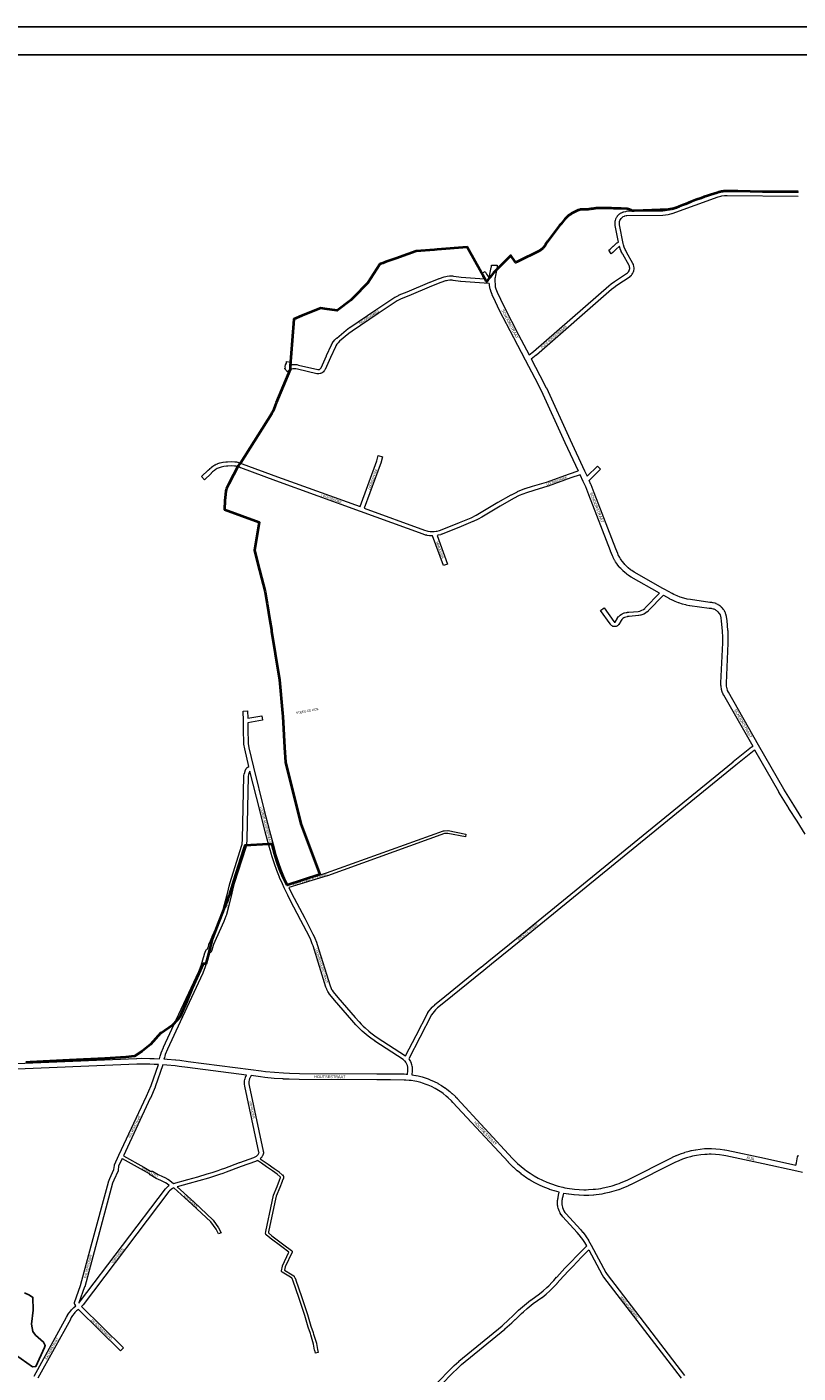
# Model space of a CAD drawing. Header units: metres. Extents: x 123817 to 142006, y 393105 to 406084.
# Tile 131 of 138: x 134301 to 136967, y 401430 to 406084. Entities that reach past the tile are written whole.
import ezdxf
from ezdxf.enums import TextEntityAlignment as Align

# ---------------------------------------------------------------- set-up
doc = ezdxf.new("R2010")
doc.units = ezdxf.units.M
doc.header["$MEASUREMENT"] = 0
doc.styles.add('Style-Arial', font='arial.ttf')

msp = doc.modelspace()

# ---------------------------------------------------------------- linework, layer by layer
at = {"flags": 128}
for points in [[(123817.1, 393105.4), (142006.1, 393105.4), (142006.1, 406084), (123817.1, 406084)], [(123917.1, 393205.4), (141906.1, 393205.4), (141906.1, 405987.2), (123917.1, 405987.2)]]:
    msp.add_lwpolyline(points, close=True, dxfattribs=at)
at = {"color": 7, "linetype": 'Continuous', "lineweight": 40, "flags": 128}
msp.add_lwpolyline([(136966.7, 405513.5), (136964.7, 405513.5), (136947.3, 405513.9), (136906.6, 405513.8), (136885.8, 405513.8), (136865, 405514), (136844.2, 405514.3), (136758, 405515.8), (136738.8, 405516.2), (136717.7, 405516.2), (136716.1, 405516.2), (136714.4, 405516.1), (136712.8, 405516), (136711.1, 405515.9), (136709.5, 405515.8), (136707.8, 405515.6), (136706.2, 405515.4), (136704.6, 405515.2), (136702.9, 405515), (136701.3, 405514.7), (136699.7, 405514.4), (136698.1, 405514.1), (136696.5, 405513.7), (136694.9, 405513.3), (136693.3, 405512.9), (136691.7, 405512.5), (136690.1, 405512), (136688.5, 405511.5), (136686.9, 405511), (136675.7, 405507.4), (136664.4, 405503.8), (136653.2, 405500), (136642.3, 405496.2), (136631.5, 405492.4), (136613.4, 405485.8), (136595.5, 405478.9), (136577.7, 405471.8), (136566.8, 405467.4), (136555.9, 405463.1), (136544.9, 405458.9), (136543.5, 405458.4), (136542.2, 405457.9), (136540.8, 405457.4), (136539.4, 405457), (136538, 405456.5), (136536.6, 405456.1), (136535.1, 405455.7), (136533.7, 405455.4), (136532.3, 405455.1), (136530.9, 405454.7), (136529.4, 405454.5), (136528, 405454.2), (136526.5, 405454), (136525.1, 405453.8), (136523.6, 405453.6), (136522.2, 405453.4), (136520.7, 405453.3), (136519.2, 405453.2), (136517.8, 405453.1), (136461.6, 405450.4), (136400.6, 405447.8), (136399.5, 405447.8), (136398.7, 405447.8), (136398, 405447.9), (136396.9, 405448), (136396.2, 405448.1), (136395.5, 405448.2), (136394.4, 405448.5), (136393.4, 405448.8), (136392.3, 405449.2), (136391.3, 405449.6), (136390.3, 405450), (136389.7, 405450.4), (136389.1, 405450.7), (136387.8, 405451.4), (136386.5, 405451.9), (136385.9, 405452.2), (136384.5, 405452.7), (136383.9, 405452.9), (136382.5, 405453.4), (136381.9, 405453.6), (136380.6, 405453.9), (136379.9, 405454.1), (136378.5, 405454.3), (136377.1, 405454.6), (136375.6, 405454.8), (136374.9, 405454.9), (136354.7, 405456.2), (136353.5, 405456.3), (136352.3, 405456.3), (136351, 405456.4), (136349.8, 405456.4), (136348.6, 405456.4), (136347.3, 405456.3), (136346.1, 405456.3), (136344.9, 405456.2), (136343.6, 405456.1), (136342.3, 405456.1), (136341, 405456), (136339.6, 405456), (136338.3, 405456), (136337, 405456), (136335.7, 405456.1), (136334.4, 405456.1), (136333.1, 405456.2), (136331.9, 405456.3), (136330.6, 405456.5), (136329.4, 405456.6), (136321.8, 405457), (136314.2, 405457.2), (136284.2, 405457.6), (136282.4, 405457.7), (136280.6, 405457.7), (136278.7, 405457.7), (136276.9, 405457.7), (136275.1, 405457.6), (136273.3, 405457.5), (136271.5, 405457.4), (136269.7, 405457.2), (136267.9, 405457), (136266.1, 405456.8), (136264.3, 405456.5), (136262.5, 405456.2), (136262, 405456.2), (136261.6, 405456.1), (136261.1, 405456), (136259.1, 405455.7), (136257.6, 405455.5), (136252, 405454.6), (136249.3, 405454.3), (136246.7, 405453.9), (136244, 405453.7), (136241.4, 405453.4), (136238.7, 405453.2), (136236, 405453.1), (136233.3, 405453), (136230.7, 405453), (136228, 405453), (136227.1, 405453), (136226.2, 405453), (136225.3, 405453), (136221.3, 405453.1), (136219.7, 405453.1), (136218.6, 405453.1), (136217.5, 405453), (136216.4, 405452.9), (136214.8, 405452.6), (136213.7, 405452.4), (136212.7, 405452.2), (136211.6, 405451.9), (136210.6, 405451.5), (136209.5, 405451.1), (136209, 405450.9), (136208, 405450.5), (136207, 405450), (136183.9, 405438.8), (136182.2, 405437.9), (136180.6, 405437), (136179, 405436), (136178.2, 405435.5), (136176.6, 405434.5), (136175.1, 405433.3), (136173.6, 405432.2), (136172.1, 405431), (136170.7, 405429.7), (136170.1, 405429), (136165.4, 405424.1), (136160.8, 405419.2), (136156.3, 405414.1), (136151.8, 405409), (136147.5, 405403.7), (136144.8, 405400.4), (136142.2, 405397.1), (136139.6, 405393.7), (136100.7, 405342.6), (136099.8, 405341.4), (136098.9, 405340.1), (136098, 405338.9), (136097.2, 405337.6), (136096.3, 405336.3), (136095.5, 405335), (136094.8, 405333.7), (136094, 405332.4), (136093.3, 405331), (136092.6, 405329.7), (136091.9, 405328.3), (136091.2, 405326.9), (136090.7, 405325.7), (136089.3, 405324.1), (136088, 405322.5), (136086.6, 405321), (136085.1, 405319.5), (136083.6, 405318), (136082, 405316.7), (136080.4, 405315.3), (136078.7, 405314.1), (136077.9, 405313.4), (136076.2, 405312.3), (136074.5, 405311.2), (136072.7, 405310.1), (136070.9, 405309.1), (136070, 405308.6), (136000, 405274.3), (135997.6, 405273.1), (135990.3, 405269.6), (135988.3, 405272.5), (135973.8, 405294.2), (135966.4, 405286.7), (135947.3, 405267.5), (135913.6, 405233.5), (135906.6, 405224.6), (135903.2, 405220.4), (135897.8, 405213.9), (135891.1, 405203.9), (135888.4, 405205.1), (135887, 405207.7), (135872.6, 405233.4), (135823, 405322.5), (135719.5, 405314.1), (135710.3, 405313.3), (135646.5, 405308.6), (135617.3, 405298.2), (135576.7, 405283.7), (135542.2, 405271.5), (135531.8, 405267.7), (135522.9, 405264.5), (135521, 405264.2), (135489.9, 405216), (135479.4, 405199.8), (135428.4, 405147.3), (135420.5, 405139.2), (135373.5, 405103.9), (135330.5, 405109.5), (135316.8, 405111.3), (135250.1, 405084.7), (135223.6, 405074), (135217.7, 405000), (135210.7, 404911.9), (135210.5, 404909.4), (135210.7, 404899.3), (135162.1, 404784.3), (135159.1, 404775.7), (135154.5, 404762.6), (135152.3, 404756.3), (135151.8, 404755.6), (135146.9, 404749.2), (135147.7, 404747.3), (135039.5, 404576.5), (135039.1, 404576), (135036.8, 404573.5), (135033.3, 404569.8), (135031.4, 404566.2), (134998.5, 404504.5), (134991.5, 404488.7), (134989.6, 404483.3), (134988.5, 404480), (134987.4, 404467.9), (134985, 404447.3), (134983.8, 404415.6), (135103.4, 404371.5), (135087.8, 404274.1), (135105.3, 404206.4), (135124.7, 404131.2), (135130.5, 404095.8), (135131.5, 404089.7), (135140.7, 404032.6), (135146, 404000), (135146.9, 403994.6), (135159.3, 403917.9), (135174, 403827), (135184.6, 403711.6), (135185.2, 403700.5), (135191.8, 403592.8), (135194.8, 403542.8), (135194.9, 403542.6), (135205.5, 403500), (135213.3, 403468.6), (135248.2, 403328.7), (135282.8, 403236.5), (135313.9, 403153.6), (135200.5, 403117.2), (135184.6, 403150), (135178.9, 403163.3), (135174.3, 403174.3), (135168.9, 403190.7), (135159.5, 403219.2), (135157.7, 403224.2), (135148.6, 403259.2), (135142.9, 403258.9), (135136.6, 403258.6), (135054.2, 403254.1), (135053, 403250), (135051, 403243), (135015.5, 403131.4), (135000.9, 403085.3), (135000.3, 403083.5), (135000, 403082.6), (134968.1, 403000), (134963.5, 402988.1), (134942.8, 402934.4), (134940.6, 402927.6), (134940.2, 402926.4), (134929.4, 402883.1), (134919.8, 402844.8), (134909.8, 402844.7), (134871.8, 402760.6), (134852.8, 402712.4), (134830.2, 402660.9), (134821.6, 402652), (134802.8, 402632.4), (134765.6, 402605.7), (134764, 402606.8), (134727.9, 402566.5), (134699.8, 402543.3), (134673.3, 402526.2), (134643.1, 402522.8), (134570.2, 402518.4), (134448.3, 402511.6), (134312.1, 402505.3), (134297.1, 402504.5)], dxfattribs=at)
at = {"color": 9, "linetype": 'Continuous', "lineweight": 0, "flags": 128}
for points in [[(136037.1, 404950.4), (136052.3, 404962), (136312, 405188.7), (136312.2, 405188.9), (136320.2, 405195.4), (136320.5, 405195.6), (136331.6, 405203.6), (136331.8, 405203.7), (136377.1, 405233.9), (136379.7, 405236.4), (136380.6, 405237.4), (136382.6, 405240.6), (136383.2, 405241.8), (136384.3, 405245.2), (136384.8, 405248.8), (136384.8, 405250.2), (136384.4, 405253.7), (136383.4, 405257.1), (136382.4, 405259.2), (136360.4, 405298.6), (136360.3, 405298.7), (136357.7, 405303.7), (136357.5, 405304), (136355.6, 405308.2), (136355.4, 405308.6), (136351.9, 405317.3), (136351.8, 405317.5), (136351.7, 405317.9), (136349.6, 405325), (136348.5, 405324.5), (136338.2, 405315.3), (136327.6, 405304.9), (136326.7, 405304.2), (136320.8, 405300), (136312.1, 405312.2), (136317.5, 405316.1), (136327.8, 405326.2), (136328.1, 405326.4), (136339.3, 405336.5), (136340.6, 405337.4), (136341.2, 405337.7), (136346, 405339.9), (136346.2, 405340), (136334.8, 405397.1), (136334.7, 405397.5), (136334.2, 405401.3), (136334.1, 405402), (136334, 405404.6), (136334, 405405), (136334.1, 405405.2), (136334, 405405.2), (136334.1, 405407.8), (136334.2, 405408.7), (136334.9, 405413.8), (136335.2, 405415), (136336.7, 405419.9), (136336.9, 405420.3), (136337.2, 405421), (136339.4, 405425.7), (136340, 405426.7), (136343, 405431), (136343.4, 405431.5), (136343.5, 405431.6), (136345.3, 405433.6), (136345.9, 405434.2), (136349.7, 405437.7), (136350.4, 405438.3), (136352.5, 405439.8), (136353, 405440.1), (136355.2, 405441.4), (136355.4, 405441.5), (136356, 405441.8), (136360.8, 405444), (136361.6, 405444.3), (136364, 405445.1), (136364.9, 405445.3), (136370, 405446.4), (136370.2, 405446.4), (136370.8, 405446.5), (136373.4, 405446.7), (136373.9, 405446.7), (136498.9, 405448.7), (136506.9, 405449.2), (136514.7, 405450.4), (136518.4, 405451.3), (136526.2, 405453.6), (136686, 405510.6), (136686.5, 405510.7), (136695.7, 405513.2), (136696.1, 405513.3), (136700.8, 405514.3), (136701, 405514.3), (136701.3, 405514.4), (136710.7, 405515.7), (136711.3, 405515.8), (136720.8, 405516.3), (136721.3, 405516.3), (136967.8, 405513.6)], [(136044.2, 404937), (136061.6, 404950.2), (136062, 404950.5), (136321.8, 405177.4), (136329.4, 405183.6), (136340.3, 405191.3), (136385.9, 405221.8), (136386.8, 405222.5), (136390.3, 405225.7), (136390.9, 405226.4), (136390.9, 405226.4), (136392.4, 405228.2), (136393, 405229), (136395.5, 405232.9), (136396, 405233.8), (136397, 405235.9), (136397.2, 405236.5), (136397.3, 405236.8), (136398.8, 405241.2), (136399, 405242.5), (136399.7, 405247.1), (136399.8, 405248.1), (136399.8, 405250.4), (136399.8, 405250.5), (136399.8, 405251.4), (136399.2, 405256.1), (136399, 405257.3), (136397.7, 405261.8), (136397.5, 405262.3), (136397.3, 405262.8), (136395.9, 405265.8), (136395.7, 405266.3), (136373.5, 405305.8), (136371, 405310.6), (136369.2, 405314.4), (136366, 405322.5), (136363.5, 405330.9), (136362.4, 405335.5), (136349.6, 405399.8), (136349.1, 405403.1), (136349, 405405), (136349.1, 405406.9), (136349.7, 405411.1), (136350.9, 405415), (136352.7, 405418.6), (136355.1, 405422.1), (136356.2, 405423.4), (136359.5, 405426.3), (136361, 405427.4), (136362.6, 405428.4), (136366.6, 405430.2), (136368.2, 405430.7), (136372.5, 405431.6), (136374.4, 405431.7), (136499.3, 405433.7), (136499.7, 405433.7), (136508.2, 405434.2), (136508.9, 405434.3), (136517.4, 405435.6), (136517.5, 405435.7), (136517.9, 405435.7), (136522, 405436.7), (136522.5, 405436.8), (136530.7, 405439.3), (136531.1, 405439.5), (136690.8, 405496.3), (136699.4, 405498.7), (136703.6, 405499.6), (136712.5, 405500.8), (136721.4, 405501.3), (136967.4, 405498.6)], [(135899, 405197.5), (135897.6, 405197.6), (135897.6, 405197.6), (135897.6, 405197.6), (135800.9, 405203.8), (135800.2, 405203.9), (135774.5, 405207.8), (135770.9, 405208.1), (135767, 405208.2), (135763.3, 405208.1), (135755.6, 405207.4), (135751.9, 405206.8), (135747.6, 405205.8), (135732, 405200.4), (135700, 405187.9), (135621.7, 405154.5), (135621.5, 405154.4), (135594.2, 405143.8), (135581.2, 405136.8), (135515.6, 405093.4), (135425.3, 405032.7), (135414.3, 405024.4), (135381.7, 404997.3), (135376.8, 404992.5), (135372.5, 404987.2), (135368.7, 404981.5), (135367.2, 404978.6), (135350, 404941.4), (135331.6, 404899.3), (135331.2, 404898.5), (135330.2, 404896.8), (135329.8, 404896.2), (135328.6, 404894.6), (135328.3, 404894.2), (135327.9, 404893.7), (135325.2, 404891), (135324.3, 404890.3), (135322.7, 404889.1), (135322, 404888.7), (135321.7, 404888.5), (135318.3, 404886.7), (135317.2, 404886.3), (135315.4, 404885.7), (135314.3, 404885.4), (135314.2, 404885.4), (135310.4, 404884.7), (135308.9, 404884.6), (135305, 404884.8), (135304, 404884.9), (135303.6, 404885), (135236.2, 404900.6), (135236, 404900.6), (135231.1, 404901.9), (135229, 404902.2), (135226.9, 404902.3), (135222.2, 404902.1), (135220.3, 404901.8), (135215.8, 404900.6), (135214, 404899.9), (135209.8, 404897.8), (135207, 404895.8), (135201.4, 404891.2), (135191.8, 404902.7), (135194.4, 404904.9), (135193.9, 404908.5), (135193.8, 404909.6), (135193.9, 404910.1), (135193.8, 404910.1), (135194, 404912.4), (135194.4, 404914.3), (135194.7, 404915.4), (135194.8, 404915.6), (135195.1, 404916.3), (135197.9, 404922.1), (135198.9, 404927.5), (135213.7, 404924.7), (135212.4, 404918.3), (135212.1, 404917.2), (135211.8, 404916.5), (135211, 404914.9), (135211.5, 404915), (135216.9, 404916.4), (135217.5, 404916.6), (135217.7, 404916.6), (135220.4, 404917), (135221.2, 404917.1), (135226.7, 404917.3), (135227.5, 404917.3), (135230.3, 404917.1), (135230.8, 404917.1), (135233.6, 404916.7), (135233.8, 404916.6), (135234.4, 404916.5), (135239.6, 404915.2), (135306.3, 404899.8), (135308.7, 404899.7), (135311.2, 404900.1), (135311.9, 404900.3), (135314.3, 404901.6), (135315, 404902), (135316.9, 404903.9), (135317.5, 404904.7), (135318, 404905.7), (135336.2, 404947.5), (135336.3, 404947.7), (135353.7, 404985.1), (135353.9, 404985.6), (135355.7, 404988.9), (135356, 404989.4), (135360.2, 404995.8), (135360.6, 404996.4), (135365.5, 405002.3), (135365.5, 405002.4), (135366, 405002.9), (135371.4, 405008.2), (135371.9, 405008.6), (135404.8, 405036), (135405.1, 405036.2), (135416.5, 405044.8), (135416.8, 405045), (135507.3, 405105.9), (135507.3, 405105.9), (135573.2, 405149.5), (135573.6, 405149.7), (135573.8, 405149.9), (135587.5, 405157.2), (135588.3, 405157.6), (135616, 405168.3), (135694.2, 405201.8), (135694.5, 405201.9), (135726.6, 405214.5), (135726.9, 405214.6), (135743.1, 405220.2), (135743.9, 405220.4), (135748.9, 405221.5), (135749.2, 405221.6), (135749.2, 405221.6), (135753.4, 405222.2), (135753.9, 405222.3), (135762.2, 405223.1), (135762.7, 405223.1), (135766.9, 405223.2), (135767.3, 405223.2), (135771.4, 405223.1), (135771.8, 405223.1), (135776, 405222.8), (135776.5, 405222.7), (135802.2, 405218.8), (135882.4, 405213.6), (135880.2, 405216.8), (135880, 405217.2), (135877.3, 405221.7), (135877.1, 405222), (135874.5, 405226.7), (135874.4, 405226.9), (135872, 405231.7), (135885.4, 405238.4), (135887.7, 405233.8), (135890.2, 405229.4), (135892.7, 405225.1), (135898.5, 405216.7), (135899.1, 405215.9)], [(136213, 404535.4), (136181.7, 404525), (136102.3, 404496.3), (136101.8, 404496.1), (136053.4, 404482), (136027.8, 404473.7), (136003.1, 404463.7), (135982.6, 404453.6), (135936.9, 404427.7), (135873.2, 404389.8), (135873.2, 404389.8), (135873.1, 404389.7), (135860.9, 404382.9), (135860.6, 404382.8), (135843.2, 404374), (135842.8, 404373.8), (135802.2, 404356.7), (135802.1, 404356.6), (135736.2, 404330.3), (135735.8, 404330.2), (135731.8, 404328.9), (135731.3, 404328.7), (135723.1, 404326.6), (135722.6, 404326.5), (135719, 404325.8), (135754.6, 404226.7), (135740.5, 404221.7), (135703.5, 404324.5), (135702.2, 404324.5), (135701.7, 404324.5), (135697.5, 404324.7), (135697.2, 404324.7), (135693, 404325), (135692.4, 404325.1), (135684.1, 404326.4), (135683.9, 404326.4), (135683.6, 404326.5), (135679.4, 404327.5), (135678.9, 404327.6), (135670.9, 404330.1), (135670.5, 404330.2), (135454.4, 404408.9), (135161.9, 404514.7), (135161.8, 404514.8), (135040, 404559.9), (135039.9, 404560), (135033, 404562.7), (135026.1, 404564.6), (135022.7, 404565.2), (135018.8, 404565.7), (135008.2, 404566.2), (134995.3, 404566), (134990.7, 404565.6), (134981.3, 404564.3), (134972, 404562.3), (134965.3, 404560.3), (134962.2, 404558.9), (134958.8, 404557.1), (134952.1, 404552.9), (134949.1, 404550.8), (134943.1, 404545.7), (134938.3, 404540.9), (134938.1, 404540.7), (134914.4, 404518.8), (134904.2, 404529.8), (134927.8, 404551.6), (134932.8, 404556.6), (134933.2, 404557), (134939.7, 404562.4), (134940.1, 404562.8), (134943.5, 404565.2), (134944, 404565.5), (134951.1, 404570), (134951.3, 404570.1), (134951.6, 404570.2), (134955.3, 404572.2), (134955.6, 404572.4), (134959.5, 404574.2), (134960.5, 404574.6), (134968.1, 404576.8), (134968.6, 404576.9), (134978.4, 404579), (134978.7, 404579.1), (134979, 404579.1), (134988.9, 404580.5), (134989.4, 404580.5), (134994.4, 404580.9), (134994.8, 404580.9), (135008.2, 404581.2), (135008.7, 404581.2), (135019.9, 404580.7), (135020.5, 404580.6), (135025, 404580), (135025.2, 404580), (135025.4, 404580), (135029.2, 404579.2), (135029.8, 404579.1), (135037.3, 404577), (135038, 404576.8), (135045.3, 404574), (135167, 404528.8), (135452.5, 404425.6), (135510.8, 404584.4), (135515.5, 404602.2), (135530, 404598.3), (135525.2, 404580.2), (135525, 404579.6), (135525, 404579.5), (135466.6, 404420.4), (135675.4, 404344.4), (135683.1, 404342), (135686.7, 404341.2), (135694.5, 404340), (135698.2, 404339.7), (135702.1, 404339.5), (135708.2, 404339.7), (135716, 404340.5), (135719.7, 404341.2), (135727.3, 404343.2), (135730.9, 404344.4), (135796.5, 404370.5), (135836.7, 404387.5), (135853.7, 404396.1), (135865.7, 404402.7), (135929.3, 404440.7), (135929.4, 404440.7), (135929.5, 404440.7), (135975.4, 404466.8), (135975.8, 404467), (135996.7, 404477.3), (135997.2, 404477.5), (136022.5, 404487.8), (136023, 404487.9), (136049, 404496.3), (136049.1, 404496.3), (136097.4, 404510.5), (136176.7, 404539.1), (136176.9, 404539.2), (136206.6, 404549.1)], [(136237.4, 404530.7), (136273.7, 404566), (136284.2, 404555.2), (136244.1, 404516.3)], [(136501, 404119.3), (136448.9, 404064.9), (136448.4, 404064.4), (136446, 404062.3), (136445.5, 404061.9), (136440.2, 404058), (136439.6, 404057.6), (136439.5, 404057.5), (136433.8, 404054.4), (136433.2, 404054.1), (136430.2, 404052.8), (136429.5, 404052.5), (136423.4, 404050.5), (136422.5, 404050.2), (136416.1, 404049), (136416, 404048.9), (136415.4, 404048.8), (136383.1, 404045.5), (136382.5, 404045.5), (136377.3, 404045.3), (136375.4, 404045), (136370.9, 404043.9), (136366.6, 404042.2), (136364.9, 404041.2), (136361.1, 404038.6), (136357.8, 404035.5), (136354.9, 404032), (136346.8, 404018.7), (136346.4, 404018.1), (136345.6, 404017), (136345.3, 404016.7), (136344.5, 404015.8), (136342.4, 404014), (136341.3, 404013.2), (136340.6, 404012.8), (136338.1, 404011.8), (136336.4, 404011.2), (136336, 404011.2), (136333.3, 404010.8), (136331.1, 404010.9), (136328.4, 404011.4), (136328.4, 404011.4), (136326.8, 404011.8), (136325.6, 404012.4), (136324.7, 404012.8), (136324.1, 404013.2), (136321.9, 404014.7), (136320.5, 404016), (136320.3, 404016.3), (136318.7, 404018.4), (136317.8, 404019.8), (136317.6, 404020.4), (136283.9, 404066.5), (136296, 404075.3), (136330.1, 404028.6), (136330.8, 404027.4), (136331.1, 404026.9), (136331.5, 404026.3), (136332, 404026), (136332.6, 404025.9), (136333.1, 404025.9), (136333.5, 404026.1), (136334.1, 404026.6), (136334.2, 404026.7), (136342.3, 404040.2), (136342.9, 404041.1), (136346.4, 404045.4), (136346.5, 404045.5), (136347.2, 404046.2), (136351.3, 404050), (136352.1, 404050.6), (136356.7, 404053.8), (136357.2, 404054.1), (136357.4, 404054.2), (136359.8, 404055.5), (136360.6, 404055.9), (136365.7, 404058), (136366.7, 404058.3), (136372.1, 404059.7), (136372.6, 404059.8), (136372.9, 404059.8), (136375.7, 404060.2), (136376.5, 404060.3), (136381.8, 404060.4), (136413.5, 404063.7), (136419.1, 404064.8), (136424.5, 404066.6), (136426.8, 404067.7), (136431.8, 404070.4), (136436.4, 404073.8), (136438.3, 404075.5), (136487.3, 404126.7)], [(135068.3, 403526.8), (135053.9, 403588.2), (135053.8, 403588.7), (135051.3, 403604.2), (135051.3, 403604.6), (135050.3, 403614.5), (135050.3, 403615), (135049.3, 403647.7), (135049.3, 403647.9), (135049.3, 403647.9), (135049.3, 403647.9), (135049.5, 403685), (135048.7, 403718.9), (135063.7, 403719.3), (135064.3, 403694), (135113, 403702.3), (135115.5, 403687.6), (135064.5, 403678.8), (135064.3, 403648), (135065.3, 403615.7), (135066.2, 403606.3), (135068.5, 403591.3), (135084.2, 403524.7), (135120.2, 403380.3), (135139.5, 403305.5), (135149.9, 403267.3), (135150, 403267.2), (135152.9, 403255.2), (135159.5, 403231.3), (135163, 403219.5), (135170.7, 403196), (135179.1, 403172.8), (135188.2, 403149.8), (135197.7, 403127.9), (135202.4, 403117.6)], [(135206.7, 403108.5), (135216.1, 403089), (135224.6, 403072.4), (135261.6, 403002.5), (135261.7, 403002.5), (135289.7, 402948), (135289.9, 402947.7), (135295.9, 402934.5), (135296, 402934.1), (135301.6, 402919.9), (135301.6, 402919.7), (135301.7, 402919.6), (135304.2, 402912.4), (135304.2, 402912.2), (135349, 402769.6), (135351.4, 402763), (135354.4, 402756.8), (135356, 402754), (135359.7, 402748.8), (135375.4, 402729.1), (135435.2, 402660.1), (135449.4, 402644.4), (135456.6, 402636.8), (135463.8, 402629.7), (135470.1, 402623.8), (135483.2, 402612.3), (135489.9, 402606.9), (135503.7, 402596.3), (135511.7, 402590.7), (135609.3, 402527.4), (135646.1, 402597.3), (135686.4, 402676.1), (135687.3, 402677.4), (135702.3, 402695.9), (135702.3, 402696), (135703, 402696.7), (135710.7, 402703.8), (135711.1, 402704.1), (135732.9, 402721.5), (135870.6, 402833.2), (135870.7, 402833.3), (135898, 402855.2), (135969.5, 402913.7), (135969.5, 402913.7), (135992.9, 402932.7), (136443.5, 403300.2), (136742.6, 403544), (136742.6, 403544.1), (136806.2, 403594.8), (136806.6, 403595.1), (136809.7, 403597.3)], [(136817.2, 403584.2), (136815.3, 403582.9), (136752, 403532.4), (136453, 403288.5), (136453, 403288.5), (136002.4, 402921.1), (136002.4, 402921), (135978.9, 402902.1), (135907.4, 402843.6), (135907.4, 402843.5), (135880.1, 402821.6), (135742.3, 402709.8), (135742.3, 402709.8), (135720.7, 402692.6), (135713.6, 402686), (135699.4, 402668.6), (135659.5, 402590.4), (135659.4, 402590.4), (135659.4, 402590.3), (135620.7, 402516.9), (135622.6, 402514.3), (135622.9, 402513.9), (135624.6, 402511.1), (135624.9, 402510.7), (135626.4, 402507.8), (135626.7, 402507.2), (135629.3, 402501.2), (135629.4, 402500.8), (135629.5, 402500.6), (135630.5, 402497.4), (135630.7, 402496.8), (135632.1, 402490.4), (135632.2, 402489.7), (135632.7, 402486.5), (135632.7, 402485.8), (135633, 402479.3), (135633, 402479), (135633, 402478.6), (135632.8, 402475.3), (135632.8, 402475), (135631.4, 402461.4)], [(135616.5, 402462.8), (135617.8, 402476.3), (135618, 402479.1), (135617.7, 402484.9), (135617.4, 402487.5), (135616.1, 402493.2), (135615.3, 402495.6), (135613.1, 402501), (135611.8, 402503.4), (135610.3, 402505.7), (135608.2, 402508.6), (135606.4, 402510.4), (135604.4, 402512.3), (135601.7, 402514.4), (135503.4, 402578.2), (135503.2, 402578.4), (135495, 402584.2), (135494.8, 402584.3), (135480.7, 402595), (135480.5, 402595.2), (135473.6, 402600.8), (135473.4, 402601), (135460.1, 402612.6), (135459.9, 402612.8), (135453.5, 402618.8), (135453.3, 402619), (135446, 402626.3), (135445.9, 402626.4), (135438.5, 402634.1), (135438.3, 402634.3), (135424, 402650.1), (135423.9, 402650.2), (135364, 402719.4), (135363.9, 402719.5), (135363.8, 402719.6), (135347.8, 402739.6), (135347.5, 402740), (135343.6, 402745.7), (135343.3, 402746.2), (135341.3, 402749.4), (135341, 402750), (135337.7, 402756.8), (135337.4, 402757.5), (135337.4, 402757.5), (135334.8, 402764.6), (135334.7, 402764.9), (135290, 402907.6), (135287.5, 402914.6), (135282.1, 402928.5), (135276.3, 402941.3), (135248.4, 402995.5), (135211.3, 403065.4), (135211.2, 403065.5), (135202.7, 403082.3), (135202.6, 403082.4), (135190.5, 403107.5), (135190.5, 403107.6), (135190.4, 403107.6), (135184, 403121.7), (135184, 403121.8), (135174.4, 403144), (135174.4, 403144.2), (135165.1, 403167.3), (135165, 403167.5), (135165, 403167.6), (135156.5, 403191), (135156.5, 403191.2), (135148.7, 403214.9), (135148.7, 403215.1), (135145.1, 403227.1), (135145, 403227.2), (135138.4, 403251.3), (135138.4, 403251.5), (135135.4, 403263.5), (135125, 403301.6), (135125, 403301.7), (135105.6, 403376.6), (135105.6, 403376.6), (135071.9, 403511.7)], [(134728.5, 402128.9), (134734.6, 402128.3), (134754.5, 402116.6), (134769.6, 402110.3), (134770.1, 402110.1), (134777.9, 402106.1), (134778.1, 402106), (134787.7, 402100.9), (134787.9, 402100.8), (134788, 402100.7), (134793.8, 402097.2), (134794.7, 402096.6), (134807.6, 402085.9), (134857.6, 402099.8), (134857.6, 402099.8), (134891.3, 402108.9), (134924.6, 402118.8), (134941.2, 402124), (134962.4, 402131), (134973.6, 402134.8), (134984.7, 402138.8), (135036.4, 402158.3), (135036.5, 402158.3), (135085.4, 402175.7), (135090.1, 402177.7), (135092.4, 402179), (135094.3, 402180.3), (135097.1, 402182.4), (135098.3, 402183.5), (135100.9, 402186.6), (135101.7, 402187.9), (135103.1, 402190.6), (135103.4, 402192.6), (135103.4, 402193.5), (135103.2, 402194.6), (135054.4, 402421.8), (135054.3, 402422.5), (135053.5, 402429.1), (135053.4, 402429.7), (135053.3, 402433.1), (135053.3, 402433.3), (135053.4, 402433.6), (135053.3, 402433.6), (135053.6, 402439.1), (135053.7, 402439.9), (135054.7, 402446), (135054.9, 402447), (135056.7, 402452.9), (135056.8, 402453.3), (135056.9, 402453.6), (135058.1, 402456.4), (135058.4, 402457.1), (135060.3, 402460.7)], [(135076.2, 402458.6), (135071.8, 402450.4), (135070.9, 402448.2), (135069.4, 402443.1), (135068.5, 402437.9), (135068.3, 402433.2), (135068.4, 402430.5), (135069.1, 402424.6), (135118, 402197.4), (135118.1, 402196.7), (135118.3, 402194.8), (135118.4, 402194), (135118.4, 402192.1), (135118.4, 402192.1), (135118.3, 402190.9), (135117.7, 402187.2), (135117.3, 402185.8), (135117, 402185), (135115, 402180.9), (135114.5, 402180.1), (135113.2, 402178), (135112.6, 402177.3), (135112.6, 402177.3), (135109.5, 402173.5), (135108.8, 402172.9), (135107.1, 402171.2)], [(135098.3, 402165.1), (135097.1, 402164.4), (135096.3, 402164), (135091.1, 402161.8), (135090.7, 402161.7), (135041.6, 402144.2), (134989.9, 402124.8), (134989.8, 402124.7), (134978.6, 402120.7), (134978.5, 402120.7), (134967.3, 402116.8), (134967.2, 402116.8), (134945.8, 402109.8), (134945.7, 402109.7), (134929.1, 402104.5), (134928.9, 402104.5), (134895.4, 402094.5), (134895.3, 402094.5), (134861.6, 402085.4), (134819.9, 402073.7)], [(136959.3, 402149.3), (136961, 402157.2), (136964.8, 402177.5), (136965.1, 402178.7), (136965.3, 402179), (136966.6, 402182.2), (136967.2, 402183.4)], [(134481, 401672.9), (134481.2, 401673), (134483.3, 401675.6), (134780.1, 402067.1), (134780.3, 402067.3), (134783, 402070.6), (134783, 402070.6), (134783.6, 402071.2), (134787.9, 402075.3), (134788.5, 402075.8), (134790.8, 402077.7), (134791.4, 402078.1), (134792.6, 402078.8), (134785.5, 402084.7), (134780.4, 402087.8), (134771.1, 402092.8), (134763.6, 402096.6), (134748.3, 402103), (134747.4, 402103.4), (134747.4, 402103.4), (134727, 402115.4), (134723.6, 402120.1)], [(134808.6, 402070.4), (134806.3, 402069.5), (134804.2, 402068.4), (134799.8, 402065.6), (134798, 402064.3), (134794.2, 402060.7), (134791.9, 402057.9), (134495.2, 401666.5), (134495.1, 401666.3), (134492.6, 401663.2), (134492.5, 401663.2), (134492.1, 401662.7), (134490.1, 401660.7), (134635.3, 401517.5), (134624.8, 401506.8), (134478.9, 401650.7), (134472.9, 401645.7), (134466.9, 401639.6), (134464.2, 401636.5), (134459, 401629.7), (134454.5, 401622.4), (134451.3, 401616.3), (134451.2, 401616.2), (134339, 401412.4)], [(135681.8, 401359), (135762.4, 401441.4), (135762.6, 401441.5), (135777.3, 401455.9), (135777.5, 401456.1), (135793.8, 401471), (135794.1, 401471.3), (135943.4, 401594.1), (135967.3, 401615.6), (135979, 401626.6), (136000.6, 401647.4), (136000.7, 401647.5), (136007.2, 401653.6), (136007.3, 401653.8), (136020.7, 401665.6), (136020.9, 401665.7), (136027.8, 401671.4), (136028, 401671.5), (136042.2, 401682.4), (136042.4, 401682.5), (136072.5, 401704), (136085.8, 401714.8), (136098.7, 401726.2), (136104.9, 401732), (136117, 401744.3), (136122.8, 401750.6), (136132.1, 401761.4), (136132.3, 401761.6), (136160.9, 401792.8), (136160.9, 401792.9), (136176.7, 401809.6), (136176.7, 401809.7), (136207.3, 401841.4), (136207.4, 401841.5), (136235.9, 401870.1), (136229.3, 401881.6), (136222.2, 401892.7), (136218.5, 401898), (136210.4, 401908.4), (136203.5, 401916.4), (136153.6, 401970.6), (136153.3, 401970.8), (136153.3, 401970.8), (136151, 401973.6), (136150.7, 401974), (136148.6, 401976.9), (136148.2, 401977.4), (136144.4, 401983.5), (136144, 401984.3), (136140.8, 401990.8), (136140.5, 401991.5), (136140.5, 401991.6), (136138.1, 401998.4), (136137.9, 401999.2), (136136.2, 402006.3), (136136.1, 402007.1), (136135.6, 402010.7), (136135.6, 402011.3), (136135.2, 402019.3), (136135.2, 402019.6), (136135.2, 402019.8), (136135.2, 402019.8), (136135.3, 402023.8), (136135.3, 402024.2), (136135.6, 402028.2), (136135.7, 402028.6), (136136.2, 402032.5), (136136.2, 402032.9), (136136.9, 402036.8), (136137, 402037.4), (136139, 402045), (136141.4, 402055.4)], [(136156, 402051.9), (136153.6, 402041.5), (136153.5, 402041.4), (136151.6, 402033.9), (136151, 402030.4), (136150.6, 402026.9), (136150.3, 402023.3), (136150.2, 402019.7), (136150.6, 402012.3), (136150.9, 402009.3), (136152.4, 402003), (136154.5, 401996.9), (136157.3, 401991.1), (136160.8, 401985.6), (136162.6, 401983.1), (136164.7, 401980.6), (136214.6, 401926.5), (136214.8, 401926.3), (136221.9, 401918.1), (136221.9, 401918), (136222.1, 401917.8), (136230.4, 401907.1), (136230.6, 401906.8), (136234.5, 401901.3), (136234.7, 401901), (136242, 401889.6), (136242.3, 401889.2), (136251.7, 401872.5), (136251.8, 401872.4), (136251.8, 401872.3), (136302.1, 401777.7), (136306.6, 401770.7), (136574.3, 401421.8)], [(135692.4, 401348.4), (135773.1, 401430.9), (135787.7, 401445.1), (135803.8, 401459.8), (135953, 401582.6), (135953.3, 401582.8), (135977.4, 401604.5), (135977.5, 401604.6), (135989.3, 401615.6), (135989.4, 401615.7), (136011, 401636.6), (136017.3, 401642.6), (136030.5, 401654.2), (136037.2, 401659.7), (136051.2, 401670.4), (136081.4, 401691.9), (136081.8, 401692.2), (136095.4, 401703.2), (136095.6, 401703.4), (136108.8, 401715), (136108.9, 401715.2), (136115.3, 401721.2), (136115.5, 401721.4), (136127.8, 401733.9), (136127.9, 401734.1), (136128, 401734.1), (136133.9, 401740.5), (136134, 401740.7), (136143.4, 401751.5), (136171.9, 401782.6), (136187.6, 401799.3), (136218.1, 401831), (136243.3, 401856.3), (136289, 401770.4), (136289.3, 401769.9), (136294.1, 401762.4), (136294.5, 401761.9), (136562.3, 401412.8)], [(134325.8, 401419.6), (134438, 401623.4), (134441.3, 401629.6), (134441.6, 401630.2), (134446.5, 401637.9), (134446.8, 401638.5), (134452.4, 401645.8), (134452.6, 401646.1), (134452.7, 401646.1), (134455.7, 401649.6), (134456, 401650), (134462.5, 401656.5), (134463, 401657), (134469.6, 401662.5)]]:
    msp.add_lwpolyline(points, dxfattribs=at)
at = {"color": 40, "linetype": 'Continuous', "lineweight": 0, "flags": 128}
for points in [[(135899.1, 405215.9), (135899.4, 405219.5), (135899.5, 405220.2), (135900.7, 405228.1), (135900.9, 405228.8), (135906.2, 405252.1), (135906.6, 405254.7), (135906.8, 405257.4), (135906.9, 405260.5), (135926.9, 405259.9), (135926.8, 405256.5), (135926.8, 405255.9), (135926.5, 405252.6), (135926.4, 405252), (135925.9, 405248.8), (135925.7, 405248.1), (135920.4, 405224.7), (135919.3, 405217.5), (135919, 405214.2), (135918.9, 405204.5), (135919.1, 405194.4), (135920.1, 405185.3), (135922.1, 405178.8), (135926.6, 405167.4), (135937.7, 405142.9), (135951.8, 405113.9), (136000.7, 405019.2), (136037.1, 404950.4)], [(135899, 405197.5), (135899.1, 405193.5), (135899.2, 405192.7), (135900.3, 405182.2), (135900.7, 405180.3), (135903.2, 405172.5), (135903.3, 405172.1), (135903.4, 405171.8), (135908.1, 405159.9), (135908.3, 405159.4), (135919.5, 405134.6), (135919.6, 405134.3), (135933.9, 405105), (135934, 405104.9), (135983, 405009.9), (135983, 405009.8), (136023.8, 404932.9), (136056.6, 404870.3), (136078.4, 404827.3), (136160.7, 404647.7), (136160.7, 404647.7), (136206.6, 404549.1)], [(136044.2, 404937), (136074.4, 404879.5), (136074.5, 404879.4), (136096.3, 404836.2), (136096.5, 404835.8), (136178.9, 404656.1), (136228.4, 404549.6), (136237.4, 404530.7)], [(136487.3, 404126.7), (136390.2, 404181.6), (136390.2, 404181.6), (136389.7, 404181.9), (136380.4, 404188), (136380, 404188.3), (136375.5, 404191.5), (136375.1, 404191.9), (136366.5, 404198.9), (136366.1, 404199.3), (136362, 404203), (136361.6, 404203.4), (136353.9, 404211.3), (136353.5, 404211.7), (136349.9, 404215.8), (136349.7, 404216), (136349.5, 404216.3), (136342.7, 404225), (136342.3, 404225.4), (136339.1, 404229.9), (136338.9, 404230.2), (136335.9, 404234.9), (136335.7, 404235.2), (136332.9, 404239.9), (136332.6, 404240.4), (136327.4, 404250.2), (136327.2, 404250.7), (136324.9, 404255.7), (136324.7, 404256), (136318, 404272.2), (136317.9, 404272.4), (136243.2, 404466.4), (136232.5, 404493.6), (136224.1, 404512), (136213, 404535.4)], [(136980, 403348.6), (136952, 403393.3), (136917.7, 403449.4), (136830.3, 403601.4), (136726, 403784.4), (136723.2, 403790.3), (136721.1, 403796.4), (136720.4, 403799.3), (136719.3, 403805.8), (136719, 403808.9), (136718.9, 403812.1), (136719, 403815.4), (136725.4, 403954), (136725.4, 403954.5), (136725.5, 403973.4), (136725.5, 403973.5), (136725.5, 403973.9), (136724.5, 403997.4), (136724.4, 403997.9), (136721.1, 404031.8), (136721.1, 404032.2), (136719.5, 404044.4), (136719.4, 404045), (136718.8, 404048.1), (136718.6, 404048.7), (136717.8, 404051.8), (136717.5, 404052.6), (136717.5, 404052.7), (136715.3, 404058.6), (136714.8, 404059.8), (136711.9, 404065.4), (136711.4, 404066.2), (136709.7, 404068.8), (136709.1, 404069.6), (136705.2, 404074.6), (136705, 404074.8), (136704.6, 404075.3), (136702.4, 404077.5), (136701.7, 404078.2), (136696.9, 404082.3), (136696.1, 404082.9), (136693.6, 404084.7), (136693, 404085.1), (136690.3, 404086.7), (136690.1, 404086.9), (136689.5, 404087.2), (136683.8, 404090), (136683, 404090.4), (136680, 404091.5), (136679.1, 404091.8), (136673, 404093.4), (136672.1, 404093.6), (136672.1, 404093.6), (136669, 404094.2), (136668.3, 404094.3), (136665.2, 404094.6), (136664.5, 404094.7), (136661.7, 404094.8), (136595.1, 404104.1), (136583, 404106.3), (136571.2, 404109.3), (136559.6, 404112.9), (136548.3, 404117.3), (136537.1, 404122.4), (136531.8, 404125.2), (136506.1, 404139.2), (136506.1, 404139.2), (136506.1, 404139.2), (136499, 404143.1), (136400.4, 404198.8), (136391.6, 404204.6), (136387.6, 404207.5), (136379.4, 404214.2), (136375.7, 404217.6), (136368.3, 404225.1), (136365, 404228.8), (136358.5, 404237.1), (136355.6, 404241.3), (136352.8, 404245.6), (136350.2, 404250), (136345.2, 404259.3), (136343.1, 404263.9), (136336.5, 404279.8), (136261.9, 404473.6), (136261.9, 404473.7), (136251, 404501.2), (136250.8, 404501.7), (136244.1, 404516.3)], [(136501, 404119.3), (136522.3, 404107.6), (136522.5, 404107.5), (136528.2, 404104.6), (136528.6, 404104.3), (136540.2, 404099), (136540.8, 404098.8), (136552.7, 404094.2), (136553.3, 404093.9), (136565.5, 404090.1), (136566.1, 404089.9), (136578.5, 404086.8), (136579.1, 404086.7), (136591.7, 404084.4), (136591.7, 404084.4), (136592.1, 404084.4), (136659.4, 404074.9), (136660.3, 404074.8), (136663.3, 404074.7), (136665.8, 404074.4), (136668.2, 404074), (136673.4, 404072.6), (136675.4, 404071.8), (136680.3, 404069.5), (136682.3, 404068.2), (136684.2, 404066.8), (136688.3, 404063.3), (136689.8, 404061.7), (136693.2, 404057.5), (136694.4, 404055.7), (136696.8, 404051.1), (136698.6, 404046.2), (136699.2, 404043.9), (136699.7, 404041.4), (136701.3, 404029.7), (136704.5, 403996.3), (136705.5, 403973.3), (136705.4, 403954.7), (136699, 403816.2), (136699, 403815.9), (136698.9, 403812.2), (136698.9, 403812), (136698.9, 403811.6), (136699, 403807.9), (136699.1, 403807.4), (136699.4, 403803.7), (136699.5, 403802.9), (136700.8, 403795.5), (136700.9, 403794.7), (136701.8, 403791.1), (136702.1, 403790.3), (136704.5, 403783.3), (136704.5, 403783.1), (136704.9, 403782.3), (136708, 403775.5), (136708.4, 403774.8), (136809.7, 403597.3)], [(136991, 403293.8), (136963.1, 403337.9), (136963.1, 403337.9), (136935, 403382.7), (136935, 403382.8), (136900.6, 403439.1), (136900.5, 403439.3), (136817.2, 403584.2)], [(134755.8, 402496.9), (134740.4, 402497.7), (134726.1, 402498.2), (134697.2, 402498.5), (134680.9, 402498.3), (133328.1, 402441.9), (133327.4, 402222), (133327.4, 402222), (133325.3, 402008.8)], [(133328.2, 402461.9), (134680.2, 402518.3), (134680.5, 402518.3), (134697.1, 402518.5), (134697.3, 402518.5), (134726.4, 402518.2), (134726.6, 402518.2), (134741.1, 402517.7), (134741.3, 402517.7), (134759.7, 402516.7)], [(135060.3, 402460.7), (134856.1, 402486.8), (134856.1, 402486.8), (134827.4, 402490.7), (134813.2, 402492.3), (134784.5, 402495.1), (134771.4, 402496)], [(135616.5, 402462.8), (135612.5, 402463.1), (135612, 402463.1), (135605.4, 402463.3), (135605.2, 402463.4), (135558.1, 402463.9), (135558, 402463.9), (135510.9, 402464.3), (135510.8, 402464.3), (135242.7, 402465.2), (135208.6, 402466), (135188.3, 402467), (135157.2, 402469.3), (135126.1, 402472.3), (135110.6, 402474.1), (135074.6, 402479), (135074.5, 402479), (135074.5, 402479), (134858.7, 402506.6), (134830, 402510.5), (134829.8, 402510.6), (134815.4, 402512.2), (134815.1, 402512.2), (134786.2, 402515), (134786, 402515), (134774.9, 402515.8)], [(136141.4, 402055.4), (136132.7, 402057.6), (136132.3, 402057.7), (136124.3, 402060.1), (136123.9, 402060.2), (136107.7, 402065.6), (136107.3, 402065.7), (136091.3, 402071.8), (136090.9, 402072), (136075.3, 402078.9), (136074.8, 402079.1), (136059.6, 402086.7), (136059.1, 402086.9), (136044.2, 402095.2), (136044.1, 402095.3), (136043.9, 402095.4), (136036.6, 402099.8), (136036.4, 402099.9), (136029.2, 402104.5), (136028.8, 402104.7), (136016.6, 402113.3), (136016.3, 402113.5), (136009.6, 402118.5), (136009.3, 402118.7), (135996.4, 402129.2), (135996, 402129.5), (135983.6, 402140.6), (135983.3, 402140.9), (135977.3, 402146.6), (135977, 402146.9), (135965.4, 402158.8), (135965.2, 402159), (135773.7, 402366.3), (135768.3, 402371.8), (135757, 402382.4), (135750.8, 402387.9), (135740.1, 402396.4), (135734.8, 402400.3), (135723.5, 402407.7), (135711.9, 402414.5), (135699.9, 402420.7), (135687.5, 402426.1), (135681.4, 402428.5), (135668.5, 402432.9), (135662.2, 402434.8), (135649, 402438.1), (135642.5, 402439.4), (135629.1, 402441.5), (135622, 402442.3), (135611.2, 402443.2), (135604.8, 402443.4), (135557.8, 402443.9), (135510.8, 402444.3), (135242.5, 402445.2), (135242.3, 402445.2), (135208, 402446), (135207.7, 402446), (135187.2, 402447), (135187, 402447.1), (135155.6, 402449.3), (135155.3, 402449.3), (135124, 402452.4), (135123.8, 402452.4), (135108.2, 402454.3), (135108, 402454.3), (135076.2, 402458.6)], [(135631.4, 402461.4), (135631.6, 402461.4), (135632, 402461.3), (135645.9, 402459.1), (135646, 402459.1), (135646.3, 402459), (135653.2, 402457.6), (135653.6, 402457.5), (135667.2, 402454.1), (135667.6, 402454), (135674.3, 402452), (135674.7, 402451.9), (135688, 402447.4), (135688.4, 402447.2), (135695, 402444.7), (135695.4, 402444.5), (135708.2, 402438.8), (135708.7, 402438.6), (135721.2, 402432.2), (135721.7, 402432), (135721.7, 402431.9), (135733.8, 402424.9), (135734.3, 402424.6), (135746, 402416.8), (135746.4, 402416.6), (135752.1, 402412.4), (135752.4, 402412.2), (135763.4, 402403.4), (135763.7, 402403.1), (135770.4, 402397.4), (135770.6, 402397.1), (135782.2, 402386.2), (135782.5, 402385.9), (135788, 402380.2), (135788.2, 402380), (135979.8, 402172.7), (135991.2, 402160.9), (135997, 402155.4), (136009.1, 402144.6), (136021.8, 402134.4), (136028.2, 402129.6), (136040.1, 402121.3), (136047, 402116.9), (136054.1, 402112.6), (136068.7, 402104.5), (136083.5, 402097.1), (136098.7, 402090.4), (136114.2, 402084.5), (136130.1, 402079.2), (136137.8, 402076.9), (136153.2, 402073), (136161, 402071.3), (136168.8, 402069.8), (136176.6, 402068.5), (136186.3, 402067.1), (136194.2, 402066.2), (136210.3, 402064.9), (136226.4, 402064.4), (136234.4, 402064.4), (136242.4, 402064.6), (136258.5, 402065.7), (136266.5, 402066.5), (136276.5, 402067.8), (136284.6, 402069), (136292.6, 402070.5), (136308.6, 402074), (136324.4, 402078.2), (136340.1, 402083.2), (136347.7, 402085.9), (136355.3, 402088.9), (136370.5, 402095.3), (136378.1, 402098.9), (136532, 402176.2), (136532.3, 402176.4), (136545.8, 402182.7), (136546.3, 402182.9), (136560.2, 402188.5), (136560.7, 402188.7), (136574.9, 402193.5), (136575.4, 402193.7), (136589.8, 402197.8), (136590.2, 402197.9), (136597.4, 402199.6), (136597.8, 402199.7), (136612.5, 402202.6), (136612.7, 402202.6), (136613, 402202.7), (136627.8, 402204.8), (136628.4, 402204.9), (136643.3, 402206.2), (136643.7, 402206.2), (136651.1, 402206.6), (136651.4, 402206.6), (136658.9, 402206.8), (136659.1, 402206.8), (136666.6, 402206.7), (136667, 402206.7), (136682, 402206.1), (136682.5, 402206), (136697.4, 402204.5), (136697.9, 402204.5), (136712.7, 402202.2), (136712.9, 402202.2), (136713.1, 402202.1), (136720.4, 402200.7), (136720.6, 402200.7), (136850.1, 402173.1), (136850.1, 402173.1), (136959.3, 402149.3)], [(136981.7, 402123.9), (136962.4, 402128.2), (136845.9, 402153.5), (136716.5, 402181.1), (136709.5, 402182.5), (136695.2, 402184.7), (136680.8, 402186.1), (136666.3, 402186.7), (136659.2, 402186.8), (136652, 402186.6), (136644.8, 402186.3), (136630.4, 402185), (136616.1, 402182.9), (136601.9, 402180.1), (136595, 402178.5), (136581.1, 402174.5), (136567.4, 402169.8), (136554.1, 402164.5), (136540.9, 402158.3), (136387, 402081), (136386.8, 402080.9), (136378.8, 402077.2), (136378.5, 402077), (136363, 402070.4), (136362.7, 402070.3), (136354.8, 402067.2), (136354.6, 402067.1), (136346.7, 402064.3), (136346.3, 402064.2), (136330.3, 402059.1), (136329.8, 402058.9), (136313.6, 402054.6), (136313.1, 402054.5), (136296.6, 402050.9), (136296.3, 402050.8), (136288, 402049.3), (136288, 402049.3), (136287.8, 402049.3), (136279.4, 402048), (136279.2, 402048), (136268.9, 402046.6), (136268.6, 402046.6), (136260.4, 402045.8), (136260, 402045.7), (136243.5, 402044.7), (136243.1, 402044.6), (136234.9, 402044.4), (136234.6, 402044.4), (136226.3, 402044.4), (136226, 402044.4), (136209.4, 402044.9), (136208.9, 402044.9), (136192.4, 402046.3), (136192.1, 402046.3), (136183.8, 402047.2), (136183.6, 402047.3), (136173.7, 402048.7), (136173.4, 402048.7), (136165.3, 402050.1), (136165.3, 402050.1), (136165.1, 402050.1), (136157, 402051.7), (136156.8, 402051.7), (136156, 402051.9)]]:
    msp.add_lwpolyline(points, dxfattribs=at)
at = {"color": 191, "linetype": 'Continuous', "lineweight": 0, "flags": 128}
for points in [[(134759.7, 402516.7), (134762.1, 402525.7), (134762.1, 402525.9), (134763.3, 402529.8), (134765, 402536.4), (134765.2, 402537.1), (134765.3, 402537.3), (134772.7, 402556.2), (134772.9, 402556.7), (134817.4, 402651.4), (134895.4, 402818.6), (134903.5, 402839.8), (134915.4, 402879.1), (134915.4, 402879.2), (134919, 402890.8), (134919.1, 402891.1), (134920.4, 402893.3), (134922.4, 402895), (134922.7, 402895.2), (134925.8, 402896.8), (134927.2, 402901), (134931.6, 402916.3), (134931.8, 402916.8), (134931.9, 402917.1), (134940.9, 402939), (134941.1, 402939.4), (134968, 402997.2), (134974.6, 403014.5), (134976.1, 403019.3), (134984.3, 403050.2), (134995.3, 403093.2), (134999.9, 403113.4), (135000, 403113.6), (135003.2, 403126.4), (135003.3, 403126.8), (135043.2, 403252.1), (135044.9, 403258.8), (135046.4, 403276.6), (135050.9, 403493.4), (135051, 403494.5), (135052.4, 403502.5), (135052.7, 403503.5), (135055.2, 403511.3), (135055.3, 403511.6), (135055.5, 403512.1), (135059.2, 403520.1), (135060.2, 403521.8), (135062.2, 403523.5), (135062.4, 403523.6), (135068.3, 403526.8)], [(135071.9, 403511.7), (135071.8, 403511.6), (135069.3, 403506.3), (135067.1, 403499.4), (135065.9, 403492.5), (135061.4, 403276.1), (135061.4, 403275.6), (135059.8, 403256.9), (135059.6, 403255.7), (135057.7, 403248.2), (135057.5, 403247.7), (135017.7, 403122.5), (135014.5, 403110), (135009.9, 403089.7), (135009.9, 403089.5), (134998.9, 403046.4), (134998.8, 403046.3), (134990.5, 403015.3), (134990.4, 403015), (134988.8, 403009.9), (134988.7, 403009.5), (134988.7, 403009.5), (134982, 402991.6), (134981.8, 402991.1), (134954.7, 402933.2), (134945.9, 402911.8), (134941.6, 402896.7), (134941.5, 402896.4), (134939.1, 402889.1), (134939, 402888.9), (134937.7, 402886.7), (134935.7, 402885), (134935.4, 402884.9), (134932.4, 402883.3), (134929.7, 402874.7), (134917.7, 402835.2), (134917.6, 402834.8), (134917.6, 402834.7), (134909.3, 402813), (134909.1, 402812.5), (134831, 402645.1), (134831, 402645.1), (134786.6, 402550.5), (134779.4, 402532.2), (134777.8, 402526), (134777.7, 402525.6), (134776.5, 402521.7), (134774.9, 402515.8)], [(134469.6, 401662.5), (134466.3, 401668.1), (134465.7, 401669.4), (134465.3, 401671.9), (134465.7, 401674.4), (134465.7, 401674.4), (134486.3, 401733.1), (134523.7, 401870.7), (134582.7, 402090.9), (134582.9, 402091.6), (134583, 402091.8), (134587.4, 402102.8), (134587.5, 402103.2), (134601.9, 402134.2), (134603.4, 402148.5), (134603.8, 402150.3), (134604, 402150.8), (134619.2, 402183.7), (134619.2, 402183.7), (134619.2, 402183.7), (134713.9, 402387.4), (134730.1, 402424.7), (134755.8, 402496.9)], [(134771.4, 402496), (134744.1, 402419.4), (134744.1, 402419.4), (134743.9, 402419), (134727.7, 402381.3), (134727.6, 402381.1), (134634.7, 402181.4)], [(134630.5, 402172.3), (134618.2, 402145.7), (134616.7, 402131.4), (134616.3, 402129.6), (134616, 402129), (134601.2, 402097.1), (134597.1, 402086.6), (134538.1, 401866.8), (134538.1, 401866.8), (134500.7, 401728.9), (134500.5, 401728.4), (134481, 401672.9)]]:
    msp.add_lwpolyline(points, dxfattribs=at)
at = {"color": 111, "linetype": 'Continuous', "lineweight": 0, "flags": 128}
for points in [[(135202.4, 403117.6), (135241.8, 403130), (135241.9, 403130), (135309.2, 403151), (135309.2, 403151), (135336.2, 403159.3), (135741.5, 403304.9), (135742.3, 403305.1), (135742.8, 403305.2), (135756.1, 403306.1), (135757.3, 403306), (135757.5, 403306), (135818.7, 403293.5), (135816.7, 403283.7), (135756.1, 403296.1), (135744.2, 403295.2), (135339.5, 403149.8), (135339.2, 403149.7), (135312.1, 403141.5), (135244.8, 403120.5), (135206.7, 403108.5)], [(134630.5, 402172.3), (134723.6, 402120.1)], [(134634.7, 402181.4), (134705.1, 402142), (134728.5, 402128.9)], [(135107.1, 402171.2), (135117.2, 402164.2), (135135.1, 402152.1), (135135.2, 402152.1), (135156, 402137.6), (135156.1, 402137.6), (135172.5, 402125.6), (135172.8, 402125.3), (135183.6, 402116), (135184, 402115.6), (135186.8, 402112.4), (135186.9, 402112.3), (135187.8, 402110.8), (135188.1, 402109.2), (135188.2, 402105.6), (135188.2, 402105.5), (135187.9, 402103.8), (135187.8, 402103.7), (135183.8, 402093.3), (135183.8, 402093.2), (135175.2, 402072), (135175.2, 402071.9), (135162.8, 402042.4), (135158, 402021.2), (135136.4, 401918.8), (135136.3, 401914.7), (135147.6, 401905.3), (135188.6, 401874.3), (135215.8, 401854.5), (135216.7, 401853.7), (135217.6, 401852.2), (135217.9, 401850.5), (135217.6, 401848.8), (135217.4, 401848.4), (135193.7, 401797.3), (135191.4, 401785.6), (135217.7, 401770.4), (135218.2, 401770.1), (135223.5, 401766.1), (135224.3, 401765.3), (135224.8, 401764.5), (135226.3, 401761.8), (135226.6, 401761.3), (135230.4, 401752.3), (135230.5, 401752.1), (135230.5, 401752), (135249.8, 401695), (135271.1, 401633.1), (135271.2, 401632.9), (135282.7, 401592.2), (135290.8, 401570.3), (135290.8, 401570.3), (135291, 401569.8), (135292.2, 401564.8), (135301.6, 401533.5), (135301.7, 401532.9), (135305.4, 401512.1), (135308.2, 401501.3), (135298.6, 401498.7), (135295.7, 401509.7), (135295.6, 401510.1), (135292, 401530.9), (135282.6, 401562.1), (135282.5, 401562.3), (135281.3, 401567.1), (135273.3, 401588.9), (135273.3, 401588.9), (135273.2, 401589.2), (135261.6, 401630), (135240.4, 401691.7), (135240.4, 401691.8), (135221.1, 401748.6), (135217.5, 401757.2), (135216.6, 401758.7), (135212.4, 401761.9), (135183.3, 401778.7), (135182, 401779.8), (135181.1, 401781.3), (135180.8, 401783.1), (135180.9, 401784), (135184, 401799.8), (135184.2, 401800.5), (135184.4, 401800.9), (135206.6, 401848.9), (135182.6, 401866.3), (135182.6, 401866.3), (135141.5, 401897.3), (135141.3, 401897.5), (135128, 401908.6), (135127.4, 401909.3), (135126.5, 401910.8), (135126.2, 401912.5), (135126.2, 401912.7), (135126.5, 401919.6), (135126.6, 401920.4), (135148.3, 402023.3), (135148.3, 402023.4), (135153.1, 402045), (135153.3, 402045.6), (135153.4, 402045.9), (135166, 402075.8), (135174.5, 402096.9), (135178.1, 402106.4), (135178.1, 402107.1), (135176.8, 402108.6), (135166.4, 402117.6), (135150.3, 402129.4), (135129.5, 402143.9), (135111.6, 402156), (135111.6, 402156), (135098.3, 402165.1)], [(134819.9, 402073.7), (134879.4, 402021), (134879.5, 402020.9), (134944.1, 401960.2), (134944.5, 401959.8), (134944.7, 401959.5), (134963.4, 401933), (134963.7, 401932.4), (134972.3, 401915.8), (134963.4, 401911.2), (134955, 401927.5), (134936.8, 401953.3), (134872.7, 402013.6), (134808.6, 402070.4)]]:
    msp.add_lwpolyline(points, dxfattribs=at)
at = {"flags": 128}
msp.add_lwpolyline([(134261.2, 401493.5), (134320.3, 401452.5), (134332.4, 401453.3), (134361.9, 401518.5), (134364.2, 401525.3), (134358.9, 401537.4), (134330.9, 401561.6), (134321.8, 401573.8), (134317.2, 401599.5), (134322.5, 401648), (134321.8, 401692), (134309.7, 401700.3), (134293, 401707.9)], dxfattribs=at)

# ---------------------------------------------------------------- texts
at = {"color": 8, "style": 'Style-Arial', "width": 0.909091}
for s, rotation, p in [('PELGRIMSWEG', 33.3241, (135483.8, 405080.6)), ('OUDE BOSSCHEBAAN', 41.1239, (136121.8, 405012)), ('LOONSEHOEK', 69.7565, (135496.6, 404520.2)), ('LOONSEHOEK', 19.8247, (136132.4, 404515)), ('LOONSEHOEK', 340.1172, (135353.9, 404453.3)), ('MARJOLEIN', 289.6635, (135728.8, 404275.9)), ('STEEG DE KOK', 10.5907, (135270.3, 403719.1)), ('LOONSE MOLENSTRAAT', 284.8561, (135126.5, 403326.6)), ('STEEG VAN DE CORPUT', 17.6333, (135280.6, 403136.6)), ('MOLENEIND', 76.2626, (134997, 403069.5)), ('GROOTE STEEG', 39.5753, (136031.3, 402955.3)), ('LOONSEMOLENSTRAAT', 287.4985, (135319.6, 402838.8)), ('VIJFHUIZEN', 282.0883, (135079.4, 402341.2)), ('KALVERSTRAAT', 63.9852, (134673.4, 402282.5)), ('VIJFHUIZEN', 331.1607, (134725.9, 402124.5)), ('VIJFHUIZEN', 317.2826, (134867.8, 402024.7)), ('VIJFHUIZEN', 52.8072, (134614.4, 401835.7)), ('KALVERSTRAAT', 75.1445, (134512.2, 401799.9)), ('WAALWIJKSEWEG', 307.6222, (136383.9, 401657.3)), ('DE KOUWENBERG', 315.5174, (134559.8, 401581)), ('KALVERSTRAAT', 61.0942, (134386.9, 401515.2))]:
    msp.add_text(s, height=7.7, rotation=rotation, dxfattribs=at).set_placement(p, align=Align.MIDDLE_CENTER)
at = {"style": 'Style-Arial'}
for s, rotation, p in [('SCHOORSTRAAT', 297.3158, (135970.5, 405057.3)), ('SCHOORSTRAAT', 291.0087, (136270.8, 404422.9)), ('SCHOORSTRAAT', 299.3327, (136776.8, 403676)), ('HOUTSESTRAAT', 359.7898, (135348.1, 402454.8)), ('HOUTSESTRAAT', 312.7711, (135885.7, 402259.7)), ('KUIL', 347.6899, (136803.7, 402172.7))]:
    msp.add_text(s, height=9.6, rotation=rotation, dxfattribs=at).set_placement(p, align=Align.MIDDLE_CENTER)

doc.saveas('drawing.dxf')
